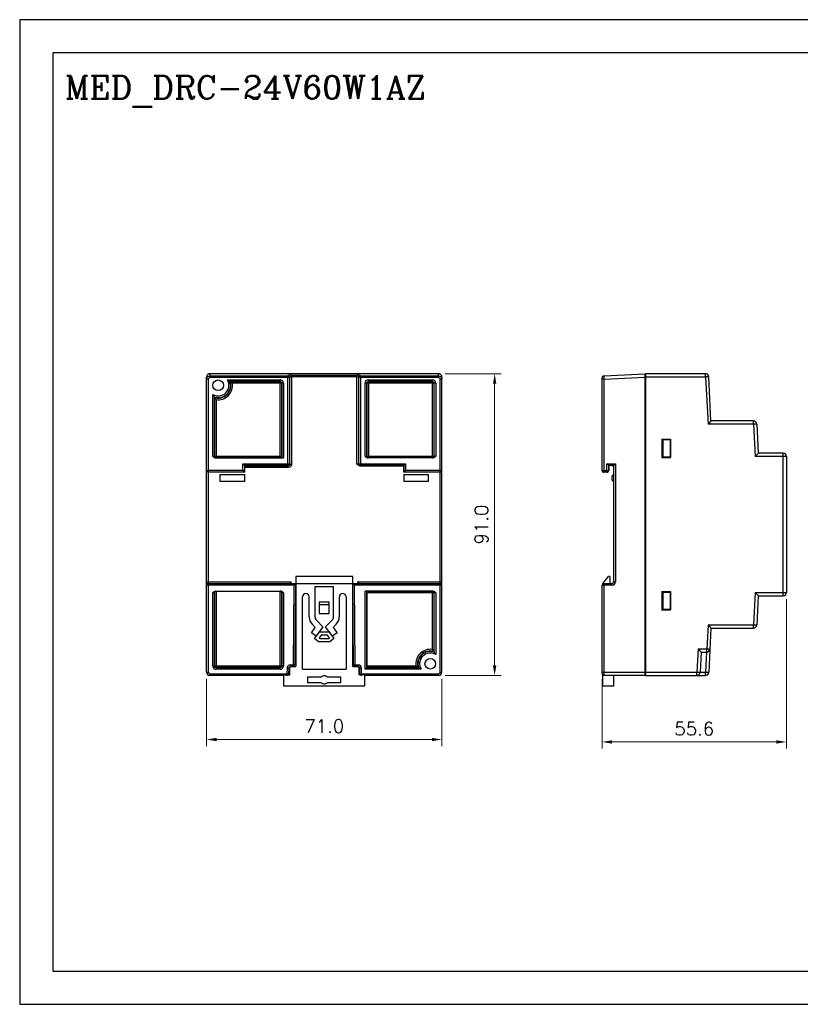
# Model space of a CAD drawing. Header units: inches. Extents: x 599 to 5108, y -11 to 2887.
# Tile 1 of 9: x 599 to 835, y -11 to 286. Entities that reach past the tile are written whole.
import ezdxf

# ---------------------------------------------------------------- set-up
doc = ezdxf.new("R2010")
doc.units = ezdxf.units.IN
doc.header["$MEASUREMENT"] = 0
doc.layers.add('02___PRT_ALL_AXES', color=7, linetype='Continuous')
doc.layers.add('Line', color=3, linetype='Continuous', lineweight=25)
doc.styles.add('ROMANC', font='romanc')
doc.styles.add('ROMANS', font='romans')
doc.dimstyles.new('yutana', dxfattribs={"dimscale": 2, "dimtxt": 2, "dimasz": 1.5, "dimexe": 1, "dimexo": 1, "dimgap": 1, "dimtad": 1, "dimdec": 1, "dimzin": 0, "dimdsep": 46, "dimtxsty": 'ROMANS', "dimcen": 0, "dimadec": 0, "dimazin": 0, "dimtp": 0.01, "dimtm": 0.01, "dimtfac": 1, "dimtdec": 1, "dimtmove": 0, "dimatfit": 3, "dimfxl": 1, "dimtolj": 1, "dimtzin": 0, "dimlwd": 0, "dimlwe": 0, "dimarcsym": 0})

# ---------------------------------------------------------------- blocks, each defined once
blk = doc.blocks.new('*D2')
at = {"color": 0, "lineweight": 0}
for p, q in [((655.75, 87.46), (655.75, 67.11)), ((726.75, 87.46), (726.75, 67.11)), ((723.75, 69.11), (658.75, 69.11))]:
    blk.add_line(p, q, dxfattribs=at)
at = {"color": 0}
for points in [[(658.75, 69.61), (658.75, 68.61), (655.75, 69.11)], [(723.75, 69.61), (723.75, 68.61), (726.75, 69.11)]]:
    blk.add_solid(points, dxfattribs=at)
at = {"layer": 'Defpoints', "color": 0}
for p in [(655.75, 89.46), (726.75, 89.46), (655.75, 69.11)]:
    blk.add_point(p, dxfattribs=at)
at = {"color": 0, "insert": (691.25, 73.11), "char_height": 4, "attachment_point": 5, "style": 'ROMANS'}
blk.add_mtext('\\A1;71.0', dxfattribs=at)
blk = doc.blocks.new('*D3')
at = {"color": 0, "lineweight": 0}
for p, q in [((727.75, 179.46), (744.67, 179.46)), ((742.67, 176.46), (742.67, 91.46)), ((727.75, 88.46), (744.67, 88.46))]:
    blk.add_line(p, q, dxfattribs=at)
at = {"color": 0}
for points in [[(742.17, 176.46), (743.17, 176.46), (742.67, 179.46)], [(742.17, 91.46), (743.17, 91.46), (742.67, 88.46)]]:
    blk.add_solid(points, dxfattribs=at)
at = {"layer": 'Defpoints', "color": 0}
for p in [(725.75, 179.46), (725.75, 88.46), (742.67, 88.46)]:
    blk.add_point(p, dxfattribs=at)
at = {"color": 0, "insert": (738.67, 133.96), "char_height": 4, "attachment_point": 5, "rotation": 90, "style": 'ROMANS'}
blk.add_mtext('\\A1;91.0', dxfattribs=at)
blk = doc.blocks.new('*D4')
at = {"color": 0, "lineweight": 0}
for p, q in [((830.7, 111.46), (830.7, 66.38)), ((775.1, 87.46), (775.1, 66.38)), ((778.1, 68.38), (827.7, 68.38))]:
    blk.add_line(p, q, dxfattribs=at)
at = {"color": 0}
for points in [[(778.1, 68.88), (778.1, 67.88), (775.1, 68.38)], [(827.7, 68.88), (827.7, 67.88), (830.7, 68.38)]]:
    blk.add_solid(points, dxfattribs=at)
at = {"layer": 'Defpoints', "color": 0}
for p in [(830.7, 113.46), (775.1, 89.46), (830.7, 68.38)]:
    blk.add_point(p, dxfattribs=at)
at = {"color": 0, "insert": (802.9, 72.38), "char_height": 4, "attachment_point": 5, "style": 'ROMANS'}
blk.add_mtext('\\A1;55.6', dxfattribs=at)

msp = doc.modelspace()

# ---------------------------------------------------------------- linework, layer by layer
at = {"color": 7, "linetype": 'Continuous'}
for p, q in [((655.75, 89.46), (655.75, 178.45)), ((656.75, 179.46), (656.75, 178.3)), ((725.75, 179.46), (656.75, 179.46)), ((656.75, 178.8), (680.28, 178.8)), ((680.78, 178.3), (656.75, 178.3)), ((680.41, 178.93), (680.28, 178.8)), ((680.28, 151.73), (680.28, 178.8)), ((680.78, 178.3), (680.91, 178.43)), ((680.78, 178.3), (680.78, 152.23)), ((680.91, 152.21), (680.91, 178.43)), ((681.41, 178.98), (681.41, 152.21)), ((681.41, 178.98), (701.09, 178.98)), ((701.09, 178.48), (681.41, 178.48)), ((701.09, 152.2), (701.09, 178.98)), ((701.59, 178.43), (701.59, 152.21)), ((701.59, 178.43), (701.73, 178.3)), ((701.73, 152.23), (701.73, 178.3)), ((725.75, 178.3), (701.73, 178.3)), ((702.23, 178.8), (702.09, 178.93)), ((702.23, 178.8), (702.23, 151.73)), ((702.23, 178.8), (725.75, 178.8)), ((725.75, 178.3), (725.75, 179.46)), ((726.75, 89.46), (726.75, 178.45)), ((775.1, 150.21), (775.1, 178.3)), ((775.58, 178.8), (788.1, 179.46)), ((775.58, 178.8), (775.6, 177.8)), ((775.6, 177.8), (788.1, 178.45)), ((788.1, 88.46), (788.1, 179.46)), ((788.2, 178.54), (788.1, 178.54)), ((788.1, 178.24), (788.2, 178.24)), ((788.2, 179.46), (788.2, 88.46)), ((806.26, 179.46), (788.2, 179.46)), ((806.31, 178.46), (788.2, 178.46)), ((806.31, 178.46), (807.06, 164.21)), ((807.95, 165.2), (807.26, 178.51)), ((656.25, 177.8), (655.75, 177.8)), ((656.25, 177.8), (656.25, 150.3)), ((662.03, 177.6), (677.94, 177.6)), ((677.94, 177.1), (662.8, 177.1)), ((662.94, 177.08), (677.92, 177.08)), ((678.42, 176.58), (663.56, 176.58)), ((677.92, 177.08), (677.94, 177.1)), ((677.92, 154.59), (677.92, 177.08)), ((677.94, 177.1), (677.94, 177.6)), ((678.38, 176.77), (678.42, 176.58)), ((678.42, 176.58), (678.44, 176.6)), ((678.42, 176.58), (678.42, 154.09)), ((678.44, 154.06), (678.44, 176.6)), ((678.94, 176.6), (678.44, 176.6)), ((678.94, 176.6), (678.94, 154.06)), ((703.56, 154.55), (703.56, 176.6)), ((704.06, 176.6), (703.56, 176.6)), ((704.06, 176.6), (704.06, 154.56)), ((704.08, 176.58), (704.06, 176.6)), ((704.08, 154.59), (704.08, 176.58)), ((724.37, 176.58), (704.08, 176.58)), ((704.39, 177.04), (704.58, 177.08)), ((704.56, 177.6), (704.56, 177.1)), ((704.56, 177.6), (723.89, 177.6)), ((704.58, 177.08), (704.56, 177.1)), ((723.89, 177.1), (704.56, 177.1)), ((704.58, 177.08), (704.58, 154.09)), ((704.58, 177.08), (723.87, 177.08)), ((723.87, 177.08), (723.89, 177.1)), ((723.87, 154.09), (723.87, 177.08)), ((723.89, 177.1), (723.89, 177.6)), ((724.33, 176.77), (724.37, 176.58)), ((724.37, 176.58), (724.39, 176.6)), ((724.37, 176.58), (724.37, 154.59)), ((724.39, 154.56), (724.39, 176.6)), ((724.89, 176.6), (724.39, 176.6)), ((724.89, 176.6), (724.89, 154.55)), ((726.25, 150.3), (726.25, 177.8)), ((726.75, 177.8), (726.25, 177.8)), ((775.6, 177.8), (775.1, 177.8)), ((775.6, 177.8), (775.6, 149.8)), ((788.2, 177.26), (788.1, 177.26)), ((657.61, 154.55), (657.61, 173.18)), ((658.11, 172.41), (658.11, 154.56)), ((658.13, 154.59), (658.13, 172.27)), ((658.63, 171.64), (658.63, 154.09)), ((820.8, 164.21), (807.06, 164.21)), ((820.74, 165.21), (807.95, 165.21)), ((820.8, 164.21), (821.31, 154.46)), ((821.74, 164.26), (822.2, 155.45)), ((793.15, 159.76), (793.15, 154.15)), ((793.15, 159.76), (795.7, 159.72)), ((795.6, 159.46), (793.15, 159.48)), ((793.47, 159.47), (793.47, 154.44)), ((795.6, 159.46), (795.6, 154.46)), ((795.63, 159.73), (795.63, 154.19)), ((795.7, 159.72), (795.7, 154.19)), ((658.13, 154.59), (658.11, 154.56)), ((658.17, 154.39), (658.13, 154.59)), ((658.13, 154.59), (677.92, 154.59)), ((677.92, 154.59), (678.44, 154.06)), ((704.08, 154.59), (704.06, 154.56)), ((704.12, 154.39), (704.08, 154.59)), ((704.08, 154.59), (724.37, 154.59)), ((724.37, 154.59), (724.39, 154.56)), ((793.15, 154.43), (795.6, 154.46)), ((830.7, 154.46), (821.31, 154.46)), ((829.7, 155.46), (822.2, 155.46)), ((829.76, 113.46), (829.76, 154.46)), ((830.7, 154.46), (830.7, 113.46)), ((658.47, 154.06), (678.94, 154.06)), ((658.63, 154.09), (658.61, 154.06)), ((678.42, 154.09), (658.63, 154.09)), ((666.73, 150.21), (666.73, 152.23)), ((666.73, 152.23), (667.22, 151.73)), ((666.73, 152.23), (680.78, 152.23)), ((667.22, 151.73), (667.22, 149.71)), ((680.28, 151.73), (667.22, 151.73)), ((667.22, 151.71), (680.41, 151.71)), ((667.24, 151.72), (667.24, 150.21)), ((680.28, 151.73), (680.41, 151.71)), ((680.41, 151.21), (680.41, 151.71)), ((680.78, 152.23), (680.91, 152.21)), ((680.91, 152.21), (681.41, 152.21)), ((701.59, 152.21), (701.73, 152.23)), ((701.73, 152.23), (715.78, 152.23)), ((701.96, 151.71), (715.25, 151.71)), ((702.09, 151.71), (702.23, 151.73)), ((715.28, 151.73), (702.23, 151.73)), ((724.03, 154.06), (704.42, 154.06)), ((704.58, 154.09), (704.56, 154.06)), ((723.87, 154.09), (704.58, 154.09)), ((715.25, 151.71), (715.26, 151.71)), ((715.26, 151.72), (715.26, 150.21)), ((715.78, 152.23), (715.28, 151.73)), ((715.28, 149.71), (715.28, 151.73)), ((715.78, 152.23), (715.78, 150.21)), ((723.87, 154.09), (723.89, 154.06)), ((776.51, 149.8), (776.51, 152.3)), ((777.09, 151.72), (776.51, 152.3)), ((776.51, 152.3), (779.1, 152.3)), ((777.01, 151.8), (777.01, 150.3)), ((778.6, 151.8), (777.01, 151.8)), ((778.6, 151.71), (777.09, 151.72)), ((777.1, 151.72), (777.1, 150.21)), ((779.1, 152.3), (778.6, 151.8)), ((778.6, 116.71), (778.6, 151.8)), ((779.1, 152.3), (779.1, 116.71)), ((793.15, 154.15), (795.7, 154.19)), ((655.75, 150.3), (656.25, 150.3)), ((656.25, 150.3), (656.25, 149.8)), ((666.73, 150.21), (656.25, 150.3)), ((656.25, 149.8), (656.25, 89.46)), ((667.22, 149.71), (656.25, 149.8)), ((659.75, 149.1), (659.75, 146.91)), ((659.75, 149.1), (667.25, 149.1)), ((666.73, 150.21), (667.13, 149.8)), ((667.13, 149.8), (667.23, 149.71)), ((680.41, 151.21), (667.22, 151.21)), ((667.25, 146.91), (667.25, 149.1)), ((715.25, 149.1), (722.75, 149.1)), ((715.25, 149.1), (715.25, 146.91)), ((715.78, 150.21), (715.28, 149.71)), ((726.26, 149.8), (715.28, 149.71)), ((726.25, 150.3), (715.78, 150.21)), ((722.75, 146.91), (722.75, 149.1)), ((726.25, 150.3), (726.75, 150.3)), ((726.26, 149.8), (726.25, 150.3)), ((726.25, 116.71), (726.25, 149.8)), ((775.14, 150.11), (775.1, 150.3)), ((775.1, 150.3), (777.01, 150.3)), ((775.45, 149.73), (775.6, 149.71)), ((775.6, 149.8), (775.6, 149.71)), ((776.51, 149.8), (775.6, 149.8)), ((776.6, 149.71), (775.6, 149.71)), ((776.51, 149.8), (776.6, 149.71)), ((777.1, 150.21), (777.01, 150.3)), ((667.25, 146.91), (659.75, 146.91)), ((722.75, 146.91), (715.25, 146.91)), ((655.75, 116.71), (681.26, 116.71)), ((656.25, 116.21), (682.6, 116.21)), ((681.26, 116.71), (680.75, 116.21)), ((681.25, 116.21), (681.26, 116.71)), ((682.1, 115.71), (682.6, 116.21)), ((682.6, 116.21), (682.39, 91.6)), ((682.6, 116.13), (699.9, 116.13)), ((699.85, 118.29), (682.65, 118.29)), ((682.65, 118.29), (682.65, 91.09)), ((699.85, 91.09), (699.85, 118.29)), ((699.9, 116.21), (726.25, 116.21)), ((700.41, 115.71), (699.9, 116.21)), ((700.12, 91.6), (699.9, 116.21)), ((701.25, 116.71), (726.75, 116.71)), ((701.25, 116.71), (701.75, 116.21)), ((701.25, 116.71), (701.25, 116.21)), ((726.25, 89.46), (726.25, 116.71)), ((775.3, 116.13), (777.05, 118.29)), ((775.6, 116.21), (775.6, 88.46)), ((775.6, 116.21), (778.1, 116.21)), ((777.4, 118.29), (777.05, 118.29)), ((777.4, 118.29), (777.4, 116.21)), ((778.1, 115.71), (778.1, 116.21)), ((778.6, 116.71), (779.1, 116.71)), ((682.1, 115.71), (655.75, 115.71)), ((657.61, 91.31), (657.61, 113.36)), ((658.13, 113.33), (658.11, 113.35)), ((658.11, 113.35), (658.11, 91.31)), ((658.16, 113.49), (658.13, 113.33)), ((658.13, 91.34), (658.13, 113.33)), ((658.47, 113.85), (678.08, 113.85)), ((658.63, 113.82), (658.61, 113.85)), ((658.63, 113.82), (658.63, 91.34)), ((658.63, 113.82), (677.92, 113.82)), ((677.94, 113.85), (677.92, 113.82)), ((677.92, 91.34), (677.92, 113.82)), ((678.42, 113.33), (678.44, 113.35)), ((678.42, 113.33), (678.42, 91.34)), ((678.44, 91.31), (678.44, 113.35)), ((678.94, 113.36), (678.94, 91.31)), ((682.1, 115.71), (681.89, 91.61)), ((694.05, 115.13), (688.45, 115.13)), ((688.45, 115.13), (688.45, 106.15)), ((694.05, 106.15), (694.05, 115.13)), ((726.75, 115.71), (700.41, 115.71)), ((700.62, 91.61), (700.41, 115.71)), ((724.03, 113.85), (703.56, 113.85)), ((703.56, 90.31), (703.56, 113.85)), ((704.08, 113.83), (704.06, 113.85)), ((704.06, 113.85), (704.06, 90.81)), ((704.08, 113.83), (723.87, 113.83)), ((724.37, 113.33), (704.08, 113.33)), ((704.08, 91.34), (704.08, 113.33)), ((723.87, 113.83), (723.89, 113.85)), ((723.87, 96.27), (723.87, 113.83)), ((724.33, 113.52), (724.37, 113.33)), ((724.37, 113.33), (724.39, 113.35)), ((724.37, 113.33), (724.37, 95.65)), ((724.39, 95.5), (724.39, 113.35)), ((724.89, 113.36), (724.89, 94.73)), ((775.1, 88.96), (775.1, 115.71)), ((778.1, 115.71), (775.1, 115.71)), ((793.15, 113.76), (795.7, 113.72)), ((793.15, 113.76), (793.15, 108.15)), ((795.6, 113.46), (793.15, 113.48)), ((793.47, 113.47), (793.47, 108.44)), ((795.6, 113.46), (795.6, 108.46)), ((795.63, 113.73), (795.63, 108.19)), ((795.7, 113.72), (795.7, 108.19)), ((821.31, 113.46), (820.8, 103.71)), ((821.31, 113.46), (830.7, 113.46)), ((684.67, 90.29), (684.67, 112.13)), ((686.7, 106.15), (686.7, 112.13)), ((689.75, 110.61), (692.75, 110.61)), ((689.75, 110.61), (689.75, 107.11)), ((692.75, 107.11), (692.75, 110.61)), ((695.8, 112.13), (695.8, 106.15)), ((697.83, 112.13), (697.83, 90.29)), ((822.2, 112.46), (821.74, 103.65)), ((822.2, 112.46), (829.7, 112.46)), ((689.75, 109.81), (692.75, 109.81)), ((689.75, 107.11), (692.75, 107.11)), ((793.15, 108.43), (795.6, 108.46)), ((793.15, 108.15), (795.7, 108.19)), ((688.87, 105.11), (690.85, 103.06)), ((691.65, 103.06), (693.63, 105.11)), ((687.38, 101.34), (688.56, 102.92)), ((688.78, 100.29), (687.38, 101.34)), ((688.56, 102.92), (687.62, 103.89)), ((688.31, 99.61), (689.8, 101.61)), ((690.85, 103.06), (688.78, 100.29)), ((689.8, 101.61), (692.7, 101.61)), ((693.72, 100.29), (691.65, 103.06)), ((692.7, 101.61), (694.19, 99.61)), ((695.12, 101.34), (693.72, 100.29)), ((694.89, 103.89), (693.94, 102.92)), ((693.94, 102.92), (695.12, 101.34)), ((807.06, 103.71), (806.68, 96.46)), ((807.06, 103.71), (820.8, 103.71)), ((807.95, 102.71), (807.26, 89.4)), ((807.95, 102.71), (820.74, 102.71)), ((689.53, 98.61), (688.31, 99.61)), ((692.98, 98.61), (689.53, 98.61)), ((690.3, 100.61), (689.68, 99.77)), ((689.68, 99.77), (689.88, 99.61)), ((689.88, 99.61), (692.62, 99.61)), ((692.2, 100.61), (690.3, 100.61)), ((692.82, 99.77), (692.2, 100.61)), ((692.62, 99.61), (692.82, 99.77)), ((694.19, 99.61), (692.98, 98.61)), ((788.2, 98.46), (788.1, 98.46)), ((788.2, 96.01), (788.1, 96.01)), ((804.06, 96.46), (803.69, 89.46)), ((804.06, 96.46), (806.68, 96.46)), ((804.95, 95.46), (804.64, 89.4)), ((804.95, 95.46), (806.63, 95.46)), ((806.57, 95.46), (806.26, 89.46)), ((788.2, 94.54), (788.1, 94.54)), ((655.75, 89.46), (656.25, 89.46)), ((657.61, 91.31), (658.11, 91.31)), ((658.13, 91.34), (658.11, 91.31)), ((658.13, 91.34), (678.42, 91.34)), ((658.17, 91.14), (658.13, 91.34)), ((658.63, 90.84), (658.61, 90.81)), ((658.61, 90.81), (677.94, 90.81)), ((658.61, 90.81), (658.61, 90.31)), ((677.94, 90.31), (658.61, 90.31)), ((658.63, 91.34), (658.63, 90.84)), ((677.92, 90.84), (658.63, 90.84)), ((677.92, 90.84), (677.92, 91.34)), ((678.11, 90.87), (677.92, 90.84)), ((677.92, 90.84), (677.94, 90.81)), ((677.94, 90.31), (677.94, 90.81)), ((678.42, 91.34), (678.44, 91.31)), ((678.44, 91.31), (678.94, 91.31)), ((680.03, 90.61), (680.01, 88.96)), ((680.53, 90.61), (680.03, 90.61)), ((680.53, 90.61), (680.51, 88.95)), ((680.85, 91.09), (682.65, 91.09)), ((680.85, 88.59), (680.85, 91.09)), ((681.03, 91.61), (681.89, 91.61)), ((681.03, 91.61), (681.03, 91.11)), ((681.89, 91.11), (681.03, 91.11)), ((681.89, 91.61), (682.39, 91.6)), ((681.89, 91.11), (681.89, 91.61)), ((684.67, 90.29), (697.83, 90.29)), ((699.85, 91.09), (701.65, 91.09)), ((700.12, 91.6), (700.62, 91.61)), ((700.62, 91.61), (701.47, 91.61)), ((700.62, 91.61), (700.62, 91.11)), ((701.47, 91.11), (700.62, 91.11)), ((701.47, 91.11), (701.47, 91.61)), ((701.65, 91.09), (701.65, 88.59)), ((702.47, 90.61), (701.97, 90.61)), ((701.99, 88.95), (701.97, 90.61)), ((702.49, 88.96), (702.47, 90.61)), ((703.56, 90.31), (704.08, 90.84)), ((720.48, 90.31), (703.56, 90.31)), ((704.06, 90.81), (719.7, 90.81)), ((704.08, 91.34), (718.94, 91.34)), ((719.56, 90.84), (704.08, 90.84)), ((726.25, 89.46), (726.75, 89.46)), ((775.1, 89.46), (788.1, 89.46)), ((788.2, 89.37), (788.1, 89.37)), ((788.2, 89.46), (803.69, 89.46)), ((804.64, 89.46), (806.26, 89.46)), ((806.26, 89.46), (807.26, 89.4)), ((806.26, 88.46), (806.26, 89.46)), ((656.75, 88.96), (680.01, 88.96)), ((656.75, 88.96), (656.75, 88.46)), ((678.95, 88.46), (656.75, 88.46)), ((678.95, 88.59), (678.95, 85.29)), ((680.01, 88.96), (680.51, 88.95)), ((680.01, 88.46), (680.01, 88.96)), ((680.85, 88.95), (680.51, 88.95)), ((690.32, 87.89), (686.25, 87.89)), ((686.25, 87.89), (686.25, 86.29)), ((686.25, 86.29), (690.32, 86.29)), ((696.25, 87.89), (692.18, 87.89)), ((692.18, 86.29), (696.25, 86.29)), ((696.25, 86.29), (696.25, 87.89)), ((701.99, 88.95), (701.65, 88.95)), ((701.99, 88.95), (702.49, 88.96)), ((702.49, 88.96), (725.75, 88.96)), ((702.49, 88.96), (702.49, 88.46)), ((703.55, 85.29), (703.55, 88.59)), ((725.75, 88.46), (703.55, 88.46)), ((725.75, 88.46), (725.75, 88.96)), ((775.3, 85.29), (775.3, 88.57)), ((788.1, 88.46), (775.6, 88.46)), ((778.6, 85.29), (778.6, 88.46)), ((788.2, 88.46), (806.26, 88.46)), ((678.95, 85.29), (703.55, 85.29)), ((775.3, 85.29), (778.6, 85.29))]:
    msp.add_line(p, q, dxfattribs=at)
for p, q in [((678.95, 88.59), (680.85, 88.59)), ((703.55, 88.59), (701.65, 88.59))]:
    msp.add_line(p, q)
at = {"ltscale": 5}
for points in [[(599.35, -10.76), (1019.35, -10.76), (1019.35, 286.24), (599.35, 286.24)], [(609.35, -0.76), (1009.35, -0.76), (1009.35, 276.24), (609.35, 276.24)]]:
    msp.add_lwpolyline(points, close=True, dxfattribs=at)
at = {"color": 7, "linetype": 'Continuous'}
for points in [[(656.75, 179.46), (656.44, 179.41), (656.16, 179.26), (655.94, 179.04), (655.8, 178.77), (655.75, 178.45)], [(655.75, 177.8), (655.8, 178.11), (655.94, 178.39), (656.16, 178.61), (656.44, 178.75), (656.75, 178.8)], [(680.28, 178.8), (680.47, 178.76), (680.63, 178.65), (680.74, 178.49), (680.78, 178.3)], [(681.41, 178.98), (681.11, 178.98), (680.84, 178.97), (680.62, 178.96), (680.47, 178.95), (680.41, 178.93)], [(680.91, 178.43), (680.87, 178.62), (680.77, 178.78), (680.61, 178.89), (680.41, 178.93)], [(680.91, 178.43), (680.96, 178.45), (681.07, 178.47), (681.22, 178.48), (681.41, 178.48)], [(702.09, 178.93), (702.03, 178.95), (701.88, 178.96), (701.66, 178.97), (701.39, 178.98), (701.09, 178.98)], [(701.09, 178.48), (701.28, 178.48), (701.44, 178.47), (701.55, 178.45), (701.59, 178.43)], [(702.09, 178.93), (701.9, 178.9), (701.74, 178.79), (701.63, 178.63), (701.59, 178.43)], [(701.73, 178.3), (701.76, 178.49), (701.87, 178.65), (702.03, 178.76), (702.23, 178.8)], [(726.75, 178.45), (726.7, 178.77), (726.56, 179.04), (726.34, 179.26), (726.06, 179.41), (725.75, 179.46)], [(725.75, 178.8), (726.06, 178.75), (726.34, 178.61), (726.56, 178.39), (726.7, 178.11), (726.75, 177.8)], [(725.75, 178.3), (725.94, 178.26), (726.1, 178.15), (726.21, 177.99), (726.25, 177.8)], [(806.31, 178.46), (806.31, 178.77), (806.3, 179.04), (806.29, 179.27), (806.27, 179.41), (806.26, 179.46)], [(807.08, 178.5), (806.61, 178.47), (806.31, 178.46)], [(807.26, 178.51), (807.21, 178.51), (807.08, 178.5)], [(662.03, 177.6), (662.22, 177.49), (662.4, 177.37), (662.55, 177.27), (662.67, 177.19), (662.76, 177.13), (662.8, 177.1)], [(662.8, 177.1), (662.8, 177.1), (662.8, 177.1), (662.8, 177.1)], [(663.56, 176.58), (663.41, 176.71), (663.26, 176.83), (663.14, 176.93), (663.04, 177), (662.98, 177.05), (662.94, 177.08)], [(662.94, 177.08), (662.94, 177.08), (662.94, 177.08), (662.94, 177.08)], [(677.92, 177.08), (678.11, 177.04), (678.28, 176.93), (678.38, 176.77)], [(678.94, 176.6), (678.89, 176.91), (678.75, 177.19), (678.53, 177.41), (678.25, 177.55), (677.94, 177.6)], [(677.94, 177.1), (678.14, 177.06), (678.3, 176.95), (678.41, 176.79), (678.44, 176.6)], [(704.56, 177.6), (704.25, 177.55), (703.97, 177.41), (703.75, 177.19), (703.61, 176.91), (703.56, 176.6)], [(704.06, 176.6), (704.1, 176.79), (704.2, 176.95), (704.37, 177.06), (704.56, 177.1)], [(704.08, 176.58), (704.12, 176.77), (704.23, 176.93), (704.39, 177.04)], [(723.87, 177.08), (724.06, 177.04), (724.23, 176.93), (724.33, 176.77)], [(724.89, 176.6), (724.84, 176.91), (724.7, 177.19), (724.48, 177.41), (724.2, 177.55), (723.89, 177.6)], [(723.89, 177.1), (724.09, 177.06), (724.25, 176.95), (724.36, 176.79), (724.39, 176.6)], [(657.61, 173.18), (657.72, 172.99), (657.83, 172.81), (657.93, 172.66), (658.02, 172.54), (658.08, 172.45), (658.11, 172.41)], [(658.11, 172.41), (658.11, 172.41), (658.11, 172.41), (658.11, 172.41)], [(658.13, 172.26), (658.13, 172.26), (658.13, 172.26), (658.13, 172.27)], [(658.63, 171.64), (658.5, 171.8), (658.38, 171.94), (658.28, 172.07), (658.21, 172.16), (658.15, 172.23), (658.13, 172.26)], [(807.95, 165.2), (807.92, 165.15), (807.8, 165.02), (807.62, 164.81), (807.37, 164.53), (807.06, 164.21)], [(820.8, 164.21), (820.79, 164.52), (820.79, 164.79), (820.77, 165.02), (820.76, 165.16), (820.74, 165.21)], [(821.56, 164.25), (821.09, 164.22), (820.8, 164.21)], [(821.74, 164.26), (821.7, 164.26), (821.56, 164.25)], [(657.61, 154.55), (657.8, 154.56), (657.96, 154.56), (658.07, 154.56), (658.11, 154.56)], [(657.61, 154.55), (657.77, 154.4), (657.92, 154.27), (658.07, 154.17), (658.21, 154.11), (658.35, 154.07), (658.47, 154.06)], [(658.11, 154.56), (658.15, 154.37), (658.25, 154.22), (658.41, 154.1), (658.61, 154.06)], [(703.56, 154.55), (703.75, 154.56), (703.91, 154.56), (704.02, 154.56), (704.06, 154.56)], [(703.56, 154.55), (703.72, 154.4), (703.87, 154.27), (704.02, 154.17), (704.16, 154.11), (704.3, 154.07), (704.42, 154.06)], [(704.06, 154.56), (704.1, 154.37), (704.2, 154.22), (704.36, 154.1), (704.56, 154.06)], [(724.37, 154.59), (724.33, 154.39), (724.23, 154.23), (724.06, 154.12), (723.87, 154.09)], [(723.89, 154.06), (724.08, 154.1), (724.24, 154.2), (724.35, 154.37), (724.39, 154.56)], [(724.89, 154.55), (724.74, 154.4), (724.59, 154.27), (724.44, 154.17), (724.29, 154.11), (724.16, 154.07), (724.03, 154.06)], [(724.39, 154.56), (724.43, 154.56), (724.54, 154.56), (724.7, 154.56), (724.89, 154.55)], [(822.2, 155.45), (822.17, 155.4), (822.05, 155.27), (821.87, 155.06), (821.62, 154.78), (821.31, 154.46)], [(829.76, 154.46), (829.75, 154.77), (829.75, 155.04), (829.73, 155.27), (829.72, 155.41), (829.7, 155.46)], [(658.63, 154.09), (658.44, 154.12), (658.28, 154.23), (658.17, 154.39)], [(658.47, 154.06), (658.55, 154.06), (658.59, 154.06), (658.61, 154.06)], [(680.78, 152.23), (680.74, 152.04), (680.63, 151.88), (680.47, 151.77), (680.28, 151.73)], [(681.41, 152.21), (681.36, 151.9), (681.22, 151.62), (681, 151.4), (680.72, 151.26), (680.41, 151.21)], [(680.41, 151.71), (680.6, 151.75), (680.76, 151.86), (680.87, 152.02), (680.91, 152.21)], [(701.59, 152.21), (701.55, 152.21), (701.44, 152.2), (701.28, 152.2), (701.09, 152.2)], [(701.09, 152.2), (701.25, 152.05), (701.4, 151.92), (701.55, 151.82), (701.69, 151.76), (701.83, 151.72), (701.96, 151.71)], [(701.59, 152.21), (701.63, 152.02), (701.73, 151.86), (701.9, 151.75), (702.09, 151.71)], [(702.23, 151.73), (702.03, 151.77), (701.87, 151.88), (701.76, 152.04), (701.73, 152.23)], [(702.09, 151.71), (702.07, 151.71), (702.03, 151.71), (701.96, 151.71)], [(704.58, 154.09), (704.39, 154.12), (704.23, 154.23), (704.12, 154.39)], [(704.42, 154.06), (704.5, 154.06), (704.54, 154.06), (704.56, 154.06)], [(723.89, 154.06), (723.91, 154.06), (723.96, 154.06), (724.03, 154.06)], [(667.24, 150.21), (667.24, 150.01), (667.24, 149.85), (667.24, 149.75), (667.23, 149.71)], [(715.27, 149.71), (715.27, 149.75), (715.27, 149.85), (715.26, 150.01), (715.26, 150.21)], [(775.1, 150.21), (775.13, 150.05), (775.21, 149.91), (775.32, 149.8), (775.45, 149.73)], [(775.6, 149.8), (775.41, 149.84), (775.25, 149.95), (775.14, 150.11)], [(777.01, 150.3), (776.97, 150.11), (776.86, 149.95), (776.7, 149.84), (776.51, 149.8)], [(776.6, 149.71), (776.8, 149.75), (776.96, 149.85), (777.07, 150.01), (777.1, 150.21)], [(657.61, 113.36), (657.77, 113.51), (657.92, 113.64), (658.07, 113.74), (658.21, 113.8), (658.35, 113.84), (658.47, 113.85)], [(658.11, 113.35), (658.07, 113.35), (657.96, 113.36), (657.8, 113.36), (657.61, 113.36)], [(658.61, 113.85), (658.42, 113.81), (658.26, 113.71), (658.15, 113.55), (658.11, 113.35)], [(658.63, 113.82), (658.48, 113.8), (658.35, 113.73), (658.24, 113.63), (658.16, 113.49)], [(658.61, 113.85), (658.59, 113.85), (658.55, 113.85), (658.47, 113.85)], [(678.42, 113.33), (678.39, 113.49), (678.32, 113.63), (678.21, 113.73), (678.07, 113.8), (677.92, 113.82)], [(678.08, 113.85), (678.01, 113.85), (677.96, 113.85), (677.94, 113.85)], [(678.44, 113.35), (678.41, 113.54), (678.3, 113.7), (678.14, 113.81), (677.94, 113.85)], [(678.94, 113.36), (678.79, 113.51), (678.63, 113.64), (678.49, 113.74), (678.34, 113.8), (678.21, 113.84), (678.08, 113.85)], [(678.94, 113.36), (678.75, 113.36), (678.59, 113.36), (678.48, 113.35), (678.44, 113.35)], [(723.87, 113.83), (724.06, 113.79), (724.23, 113.68), (724.33, 113.52)], [(724.03, 113.85), (723.96, 113.85), (723.91, 113.85), (723.89, 113.85)], [(724.39, 113.35), (724.36, 113.54), (724.25, 113.7), (724.09, 113.81), (723.89, 113.85)], [(724.89, 113.36), (724.74, 113.51), (724.58, 113.64), (724.44, 113.74), (724.29, 113.8), (724.16, 113.84), (724.03, 113.85)], [(724.89, 113.36), (724.7, 113.36), (724.54, 113.36), (724.43, 113.35), (724.39, 113.35)], [(821.31, 113.46), (821.62, 113.13), (821.87, 112.85), (822.05, 112.64), (822.17, 112.51), (822.2, 112.46)], [(829.7, 112.46), (829.72, 112.51), (829.73, 112.65), (829.75, 112.87), (829.75, 113.15), (829.76, 113.46)], [(807.06, 103.71), (807.37, 103.38), (807.62, 103.1), (807.8, 102.89), (807.92, 102.76), (807.95, 102.71)], [(820.74, 102.71), (820.76, 102.76), (820.77, 102.9), (820.79, 103.12), (820.79, 103.4), (820.8, 103.71)], [(820.8, 103.71), (821.36, 103.68), (821.56, 103.66), (821.7, 103.66), (821.74, 103.65)], [(723.87, 96.27), (724.01, 96.11), (724.12, 95.97), (724.22, 95.85), (724.3, 95.75), (724.35, 95.68), (724.37, 95.65)], [(724.37, 95.65), (724.37, 95.65), (724.37, 95.65), (724.37, 95.65)], [(724.89, 94.73), (724.78, 94.92), (724.67, 95.1), (724.57, 95.25), (724.48, 95.38), (724.42, 95.46), (724.39, 95.5)], [(724.39, 95.5), (724.39, 95.5), (724.39, 95.5), (724.39, 95.5)], [(804.06, 96.46), (804.37, 96.13), (804.62, 95.85), (804.8, 95.64), (804.92, 95.51), (804.95, 95.46)], [(806.63, 95.46), (806.64, 95.51), (806.66, 95.65), (806.67, 95.87), (806.67, 96.15), (806.68, 96.46)], [(806.68, 96.46), (807.24, 96.43), (807.45, 96.41), (807.58, 96.41), (807.62, 96.4)], [(657.61, 91.31), (657.66, 91), (657.8, 90.73), (658.02, 90.5), (658.3, 90.36), (658.61, 90.31)], [(658.61, 90.81), (658.42, 90.85), (658.25, 90.96), (658.15, 91.12), (658.11, 91.31)], [(658.63, 90.84), (658.44, 90.87), (658.28, 90.98), (658.17, 91.14)], [(677.94, 90.31), (678.25, 90.36), (678.53, 90.5), (678.75, 90.73), (678.89, 91), (678.94, 91.31)], [(678.44, 91.31), (678.41, 91.12), (678.3, 90.96), (678.14, 90.85), (677.94, 90.81)], [(678.42, 91.34), (678.38, 91.14), (678.28, 90.98), (678.11, 90.87)], [(718.94, 91.34), (719.09, 91.2), (719.24, 91.08), (719.36, 90.99), (719.46, 90.91), (719.53, 90.86), (719.56, 90.84)], [(719.56, 90.84), (719.56, 90.84), (719.56, 90.84), (719.56, 90.84)], [(719.71, 90.81), (719.71, 90.81), (719.71, 90.81), (719.7, 90.81)], [(720.48, 90.31), (720.28, 90.43), (720.11, 90.54), (719.95, 90.64), (719.83, 90.72), (719.75, 90.78), (719.71, 90.81)], [(803.64, 88.46), (803.65, 88.51), (803.67, 88.65), (803.68, 88.87), (803.69, 89.15), (803.69, 89.46)], [(803.69, 89.46), (804.25, 89.43), (804.46, 89.41), (804.59, 89.41), (804.64, 89.4)]]:
    msp.add_lwpolyline(points, dxfattribs=at)
for centre in [(659.25, 175.96), (723.25, 91.96)]:
    msp.add_circle(centre, 1.6, dxfattribs=at)
for centre, radius, start, end in [((656.75, 177.8), 0.5, 90.0554, 180.0609), ((775.6, 178.3), 0.5, 93, 180), ((806.26, 178.46), 1, 3, 90), ((659.25, 175.96), 3.23, 239.3825, 30.6175), ((659.25, 175.96), 3.72, 252.1225, 17.8775), ((659.25, 175.96), 3.86, 253.1228, 16.8772), ((659.25, 175.96), 4.36, 261.8086, 8.1914), ((820.74, 164.21), 1, 3, 90), ((829.7, 154.46), 1, 0, 90), ((778.1, 151.21), 0.5, 0.0009, 84.5444), ((656.25, 150.3), 0.5, 180, 269.5), ((726.25, 150.3), 0.5, 270.5, 0), ((779.3, 148.01), 1.3, 122.579, 237.421), ((656.25, 115.71), 0.5, 90, 180), ((726.25, 115.71), 0.5, 0, 90), ((775.6, 115.71), 0.5, 90, 180), ((778.1, 116.71), 1, 270, 360), ((778.1, 116.71), 0.5, 270, 360), ((685.69, 112.13), 1.01, 0, 180), ((696.82, 112.13), 1.01, 0, 180), ((829.7, 113.46), 1, 270, 0), ((689.95, 106.15), 3.25, 180, 224.049), ((689.95, 106.15), 1.5, 180, 224.049), ((692.55, 106.15), 1.5, 315.951, 0), ((692.55, 106.15), 3.25, 315.951, 0), ((820.74, 103.71), 1, 270, 357), ((723.25, 91.96), 4.36, 81.8086, 188.1914), ((723.25, 91.96), 3.86, 73.1228, 196.8772), ((723.25, 91.96), 3.72, 72.1225, 197.8775), ((723.25, 91.96), 3.23, 59.3825, 210.6175), ((806.63, 96.46), 1, 270, 357), ((656.75, 89.46), 1, 180, 270), ((656.75, 89.46), 0.5, 180, 270), ((681.03, 90.61), 1, 90, 179.5), ((681.03, 90.61), 0.5, 110.3275, 179.5), ((681.03, 90.61), 0.5, 90, 99.3164), ((681.89, 91.61), 0.5, 270, 359.5), ((700.62, 91.61), 0.5, 180.5, 270), ((701.47, 90.61), 1, 0.5, 90), ((701.47, 90.61), 0.5, 80.7757, 90), ((701.47, 90.61), 0.5, 0.5, 69.6734), ((725.75, 89.46), 1, 270, 360), ((725.75, 89.46), 0.5, 270, 360), ((803.64, 89.46), 1, 270, 357), ((806.26, 89.46), 1, 270, 357), ((680.01, 88.96), 0.5, 270, 359.5), ((691.25, 87.09), 1.23, 40.7728, 139.2272), ((691.25, 87.09), 1.23, 220.7728, 319.2272), ((702.49, 88.96), 0.5, 180.5, 270), ((775.6, 88.96), 0.5, 180, 270)]:
    msp.add_arc(centre, radius, start, end, dxfattribs=at)
for centre, major_axis, start_param, end_param in [((678.94, 154.06), (0.5, 0), -3.132866, -1.570796), ((703.56, 113.85), (0.5, 0), 0.008727, 1.570796), ((704.08, 113.33), (0, 0.5), -1.570796, -0.008727), ((704.08, 91.34), (0, 0.5), -3.132866, -1.570796)]:
    msp.add_ellipse(centre, major_axis=major_axis, ratio=0.008727, start_param=start_param, end_param=end_param, dxfattribs=at)
at = {"layer": '02___PRT_ALL_AXES', "color": 7, "linetype": 'Continuous'}
msp.add_line((788.17, 94.54), (788.17, 96.01), dxfattribs=at)

# ---------------------------------------------------------------- texts
at = {"layer": 'Line', "color": 7, "style": 'ROMANC'}
msp.add_text('MED_DRC-24V60W1AZ', height=7, dxfattribs=at).set_placement((612.96, 262.32))

# ---------------------------------------------------------------- dimensions: what is measured, and where the dimension line sits
dim = msp.add_linear_dim(base=(742.67, 88.46), p1=(725.75, 179.46), p2=(725.75, 88.46), angle=90, dimstyle='yutana')
dim.commit()
dim.dimension.update_dxf_attribs({"geometry": '*D3', "text_midpoint": (738.67, 133.96)})
for base, p1, p2, picture, middle in [((830.7, 68.38), (775.1, 89.46), (830.7, 113.46), '*D4', (802.9, 72.38)), ((655.75, 69.11), (726.75, 89.46), (655.75, 89.46), '*D2', (691.25, 73.11))]:
    dim = msp.add_linear_dim(base=base, p1=p1, p2=p2, dimstyle='yutana')
    dim.commit()
    dim.dimension.update_dxf_attribs({"geometry": picture, "text_midpoint": middle})

doc.saveas('drawing.dxf')
